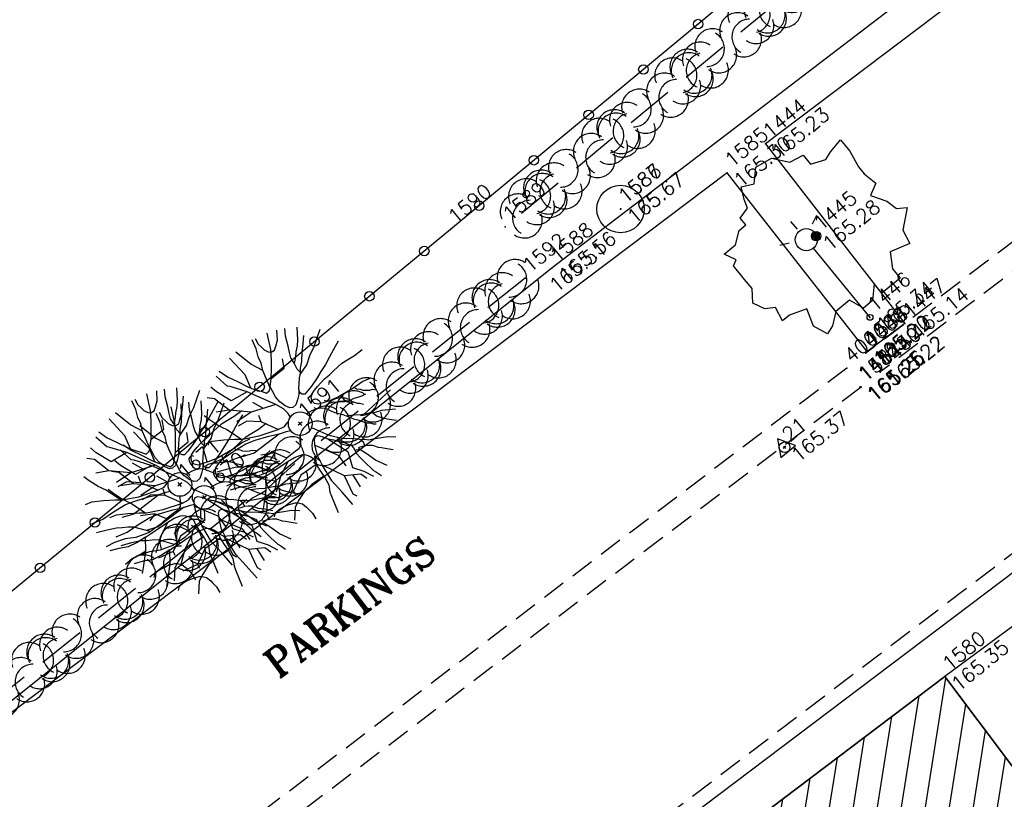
# Model space of a CAD drawing. Header units: feet. Extents: x 529188 to 529675, y 139816 to 140273.
# Tile 60 of 118: x 529351 to 529372, y 140100 to 140117. Entities that reach past the tile are written whole.
import ezdxf
from ezdxf.enums import TextEntityAlignment as Align

# ---------------------------------------------------------------- set-up
doc = ezdxf.new("R2010")
doc.units = ezdxf.units.FT
doc.header["$LTSCALE"] = 2
doc.header["$MEASUREMENT"] = 0
doc.header["$PDSIZE"] = 0.1
for name, pattern in [('CACHE', [0.375, 0.25, -0.125]), ('CACHEX2', [0.75, 0.5, -0.25]), ('CONTINU', [0])]:
    doc.linetypes.add(name, pattern=pattern)
doc.layers.get('0').update_dxf_attribs({"linetype": 'CONTINUOUS'})
for name, color, linetype in [('ARBRES', 70, 'CONTINUOUS'), ('BATI', 10, 'CONTINUOUS'), ('BATI-HACHURES', 30, 'CONTINUOUS'), ('BORDURETTE', 20, 'CONTINUOUS'), ('CANIVEAU', 32, 'CACHE'), ('CLOTURE', 1, 'CONTINUOUS'), ('DIVERS_1', 7, 'CONTINUOUS'), ('ECLAIRAGE', 220, 'CONTINUOUS'), ('HAIE', 80, 'CACHEX2'), ('POLYGO', 241, 'CONTINUOUS'), ('TALUS_HAUT', 40, 'CONTINUOUS'), ('TEXTES', 150, 'CONTINUOUS'), ('TOPOALT', 3, 'CONTINUOUS'), ('TOPOJIS', 7, 'CONTINUOUS'), ('TOPOJIS-GELE', 7, 'CONTINUOUS'), ('TOPOMAT', 142, 'CONTINUOUS')]:
    doc.layers.add(name, color=color, linetype=linetype)
doc.styles.add('ROMANT', font='ROMANT.SHX')
doc.styles.get("Standard").update_dxf_attribs({"font": 'ROMANS.SHX'})

# ---------------------------------------------------------------- blocks, each defined once
blk = doc.blocks.new('TCPOINT')
at = {"color": 0}
blk.add_point((0, 0), dxfattribs=at)
at = {"layer": 'TOPOALT'}
blk.add_attdef('ALT', text='', height=0.3, dxfattribs=at).set_placement((0.1, -0.1), align=Align.TOP_LEFT)
at = {"layer": 'TOPOMAT'}
blk.add_attdef('MAT', (0.1, 0.1), '', height=0.3, dxfattribs=at)
blk = doc.blocks.new('189')
h = blk.add_hatch()
h.set_pattern_fill('ANSI31', color=256, scale=0.2, style=0)
h.set_pattern_definition([(45, (-527485.07046, -148351.732363), (-0.0176776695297, 0.0176776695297), [])])
edge = h.paths.add_edge_path()
edge.add_arc((0, 0), 0.1, 0, 360)
for p, q in [((-0.311, 1.681), (-0.062, 1.93)), ((-0.062, 1.93), (0.311, 1.868)), ((-0.685, 1.557), (-0.56, 1.806)), ((-0.56, 1.806), (-0.311, 1.681)), ((0.311, 1.868), (0.56, 1.557)), ((-0.747, 1.37), (-0.685, 1.557)), ((0.56, 1.557), (0.872, 1.494)), ((0.872, 1.494), (0.872, 1.245)), ((-0.996, 1.308), (-0.747, 1.37)), ((-0.996, 1.121), (-0.996, 1.308)), ((-1.432, 0.934), (-1.183, 1.121)), ((-1.183, 1.121), (-0.996, 1.121)), ((0.872, 1.245), (1.183, 1.121)), ((1.183, 1.121), (1.37, 1.183)), ((1.37, 1.183), (1.681, 1.245)), ((1.681, 1.245), (1.681, 0.934)), ((-1.744, 0.934), (-1.432, 0.934)), ((-1.619, 0.685), (-1.744, 0.934)), ((1.681, 0.934), (1.619, 0.56)), ((-1.744, 0.623), (-1.619, 0.685)), ((-1.744, 0.249), (-1.744, 0.623)), ((1.619, 0.56), (1.619, 0.374)), ((-1.744, 0), (-1.744, 0.249)), ((1.619, 0.374), (1.681, 0.062)), ((-1.93, -0.249), (-1.744, 0)), ((1.681, 0.062), (1.432, -0.062)), ((1.432, -0.062), (1.619, -0.374)), ((-1.806, -0.498), (-1.93, -0.249)), ((1.619, -0.374), (1.681, -0.623)), ((-1.619, -0.623), (-1.806, -0.498)), ((-1.681, -0.934), (-1.619, -0.623)), ((1.681, -0.623), (1.868, -0.747)), ((1.868, -0.747), (1.494, -1.059)), ((-1.494, -0.934), (-1.681, -0.934)), ((-1.121, -1.059), (-1.494, -0.934)), ((-1.245, -1.432), (-1.121, -1.059)), ((0.996, -1.245), (0.81, -1.557)), ((1.432, -1.37), (0.996, -1.245)), ((1.494, -1.059), (1.432, -1.37)), ((-1.121, -1.744), (-1.245, -1.432)), ((-0.685, -1.494), (-0.934, -1.681)), ((-0.311, -1.494), (-0.685, -1.494)), ((-0.187, -1.806), (-0.311, -1.494)), ((0.311, -1.557), (0.062, -1.806)), ((0.311, -1.806), (0.311, -1.557)), ((0.81, -1.557), (0.81, -1.806)), ((-0.934, -1.681), (-1.121, -1.744)), ((0.062, -1.806), (-0.187, -1.806)), ((0.81, -1.806), (0.311, -1.806))]:
    blk.add_line(p, q)
blk.add_circle((0, 0), 0.1)
blk = doc.blocks.new('425')
at = {"ltscale": 3}
for p, q in [((-0.006, 2.407), (-0.006, 2.621)), ((0, 1.885), (0, 0))]:
    blk.add_line(p, q, dxfattribs=at)
at = {"linetype": 'CONTINU', "ltscale": 3}
for p, q in [((-0.324, 2.291), (-0.512, 2.376)), ((0.312, 2.291), (0.501, 2.376))]:
    blk.add_line(p, q, dxfattribs=at)
for centre, radius in [((0, 2.118), 0.233), ((0, 0), 0.0621)]:
    blk.add_circle(centre, radius, dxfattribs=at)
blk = doc.blocks.new('269')
for p, q in [((0.035, 0), (-0.035, 0)), ((0, 0.035), (0, -0.035))]:
    blk.add_line(p, q)
blk.add_lwpolyline([(0, 0.231), (-0.2, -0.115), (0.2, -0.115)], close=True)
blk.add_circle((0, 0), 0.113)
blk = doc.blocks.new('290')
at = {"ltscale": 3}
blk.add_circle((0, 0), 0.5, dxfattribs=at)
blk = doc.blocks.new('190')
for p, q in [((0.052, 0), (-0.052, 0)), ((0, -0.052), (0, 0.052))]:
    blk.add_line(p, q)
for points in [[(-0.084, 0.235), (-0.076, 0.245), (-0.062, 0.33), (-0.074, 0.466), (-0.144, 0.639), (-0.44, 1.229), (-0.646, 1.539), (-0.688, 1.589), (-0.738, 1.896)], [(-0.619, 1.938), (-0.559, 1.732), (-0.46, 1.523), (-0.354, 1.285), (-0.291, 1.169), (-0.206, 1.053), (-0.142, 0.946), (-0.07, 0.952), (-0.02, 0.98), (0.016, 1.059), (0.061, 1.245), (0.098, 1.367), (0.171, 1.51), (0.208, 1.653), (0.282, 1.81), (0.336, 2.007)], [(-0.329, 1.239), (-0.245, 1.528), (-0.28, 2.015)], [(-0.09, 2.033), (-0.007, 1.626), (0.102, 1.375)], [(0.437, 0.574), (0.37, 0.496), (0.276, 0.425), (0.182, 0.369), (0.097, 0.362), (0.039, 0.398), (-0.01, 0.492), (-0.038, 0.629), (-0.043, 0.765), (-0.014, 0.901), (0.002, 1.001), (0.132, 1.122), (0.27, 1.286), (0.378, 1.415), (0.51, 1.6), (0.67, 1.921)], [(0.405, 1.994), (0.376, 1.859), (0.388, 1.766), (0.396, 1.687), (0.438, 1.6), (0.48, 1.557), (0.566, 1.542), (0.639, 1.591), (0.746, 1.669), (0.873, 1.838)], [(-0.144, 0.639), (-0.647, 0.843), (-0.975, 1.17), (-1.062, 1.55), (-1.169, 1.665)], [(-0.44, 1.229), (-0.82, 1.291), (-0.941, 1.636), (-0.968, 1.79)], [(0.686, 0.829), (0.676, 0.931), (0.713, 1.067), (0.728, 1.196), (0.773, 1.303), (0.838, 1.425), (0.926, 1.625), (1.021, 1.76)], [(0.711, 1.062), (0.821, 1.152), (0.894, 1.223), (0.995, 1.308), (1.082, 1.401), (1.24, 1.613)], [(-1.176, 0.542), (-1.281, 0.892), (-1.358, 1.058), (-1.428, 1.273), (-1.465, 1.412)], [(-0.975, 1.17), (-1.217, 1.309)], [(0.132, 1.122), (0.476, 1.119), (0.579, 1.291)], [(1.723, 0.836), (1.536, 0.765), (1.37, 0.702), (1.204, 0.625), (1.038, 0.576), (0.888, 0.52), (0.686, 0.464), (0.578, 0.437), (0.47, 0.423), (0.428, 0.452), (0.413, 0.495), (0.421, 0.545), (0.45, 0.595), (0.515, 0.666), (0.603, 0.759), (0.675, 0.816), (0.747, 0.901), (0.855, 0.994), (0.993, 1.144), (1.109, 1.257), (1.182, 1.336), (1.239, 1.392)], [(0.655, 0.801), (0.898, 0.871), (1.071, 0.985), (1.258, 1.07), (1.587, 1.273)], [(-1.807, 0.935), (-1.668, 0.889), (-1.462, 0.758), (-1.27, 0.62), (-1.148, 0.519), (-0.835, 0.351), (-0.435, 0.198), (-0.292, 0.167), (-0.199, 0.188), (-0.161, 0.191)], [(-0.647, 0.843), (-1.01, 0.877)], [(-0.396, 0.741), (-0.492, 0.981)], [(-0.435, 0.198), (-0.613, 0.549), (-0.837, 0.756), (-1.044, 0.791)], [(-0.613, 0.549), (-0.561, 0.687)], [(-1.963, 0.534), (-1.722, 0.466), (-1.45, 0.442), (-1.157, 0.397), (-0.957, 0.331), (-0.679, 0.22), (-0.472, 0.112), (-0.329, 0.06), (-0.249, 0.019)], [(1.739, -0.191), (1.585, -0.153), (1.326, -0.13), (0.983, -0.076), (0.782, -0.017), (0.653, 0.034), (0.56, 0.071), (0.504, 0.136), (0.497, 0.207), (0.526, 0.272), (0.584, 0.329), (0.678, 0.357), (0.778, 0.377), (0.872, 0.391), (0.994, 0.405), (1.13, 0.41), (1.252, 0.416), (1.374, 0.423), (1.489, 0.429), (1.633, 0.413), (1.798, 0.389), (1.999, 0.38)], [(-1.117, -0.371), (-1.319, -0.081), (-1.419, -0.002), (-1.525, 0.064), (-1.618, 0.137), (-1.796, 0.23), (-2.008, 0.328)], [(-0.472, 0.112), (-1.148, 0.135), (-1.39, 0.239)], [(-0.677, -0.381), (-0.803, -0.141), (-1.062, 0.014)], [(0.239, 0.074), (0.295, 0.074), (0.388, 0.051), (0.459, 0.029), (0.546, -0.015), (0.602, -0.073), (0.645, -0.145), (0.679, -0.217), (0.715, -0.282), (0.758, -0.347), (0.814, -0.42), (0.857, -0.485), (0.906, -0.571), (0.934, -0.636), (0.992, -0.708), (1.041, -0.781), (1.083, -0.86), (1.154, -0.918), (1.19, -0.976), (1.24, -1.019)], [(-0.168, -0.185), (-0.174, -0.214), (-0.224, -0.285), (-0.283, -0.356), (-0.362, -0.391), (-0.491, -0.383), (-0.677, -0.381), (-0.856, -0.393), (-1.143, -0.369), (-1.428, -0.274), (-1.621, -0.158), (-1.842, -0.076), (-2.034, -0.032)], [(-1.8, -0.948), (-1.67, -0.837), (-1.445, -0.632), (-1.264, -0.397), (-1.472, -0.374), (-1.679, -0.329), (-1.851, -0.227), (-2.029, -0.149)], [(-0.803, -0.141), (-0.975, -0.193)], [(0.622, -0.106), (0.681, -0.045), (0.731, -0.045), (0.832, -0.09), (0.889, -0.14), (0.953, -0.177), (1.017, -0.228), (1.074, -0.257), (1.131, -0.314), (1.174, -0.373), (1.202, -0.423), (1.238, -0.459), (1.294, -0.524)], [(1.46, -0.389), (1.367, -0.367), (1.282, -0.337), (1.21, -0.308), (1.109, -0.286), (1.053, -0.25), (1.038, -0.206), (1.039, -0.156), (1.077, -0.091)], [(1.368, -0.134), (1.384, -0.181), (1.44, -0.239), (1.468, -0.289), (1.526, -0.34), (1.582, -0.383), (1.64, -0.406), (1.698, -0.465)], [(-1.264, -0.397), (-0.985, -0.428), (-0.699, -0.452), (-0.542, -0.475), (-0.434, -0.512), (-0.378, -0.534), (-0.328, -0.584), (-0.271, -0.671), (-0.25, -0.757), (-0.288, -0.878), (-0.302, -1.008), (-0.319, -1.208), (-0.349, -1.379), (-0.43, -1.515), (-0.459, -1.601), (-0.565, -1.955)], [(-0.219, -2.023), (-0.23, -1.674), (-0.249, -1.357), (-0.195, -0.963), (-0.143, -0.748), (-0.048, -0.549), (0.025, -0.441), (0.075, -0.413), (0.133, -0.435), (0.182, -0.5), (0.245, -0.615), (0.331, -0.709), (0.409, -0.818), (0.479, -0.912), (0.507, -0.976), (0.543, -1.042), (0.543, -1.107), (0.535, -1.163), (0.52, -1.235), (0.526, -1.35), (0.533, -1.451), (0.546, -1.551), (0.559, -1.651), (0.572, -1.745), (0.601, -1.81), (0.632, -1.934)], [(0.787, -1.087), (0.644, -0.934), (0.545, -0.862), (0.459, -0.775), (0.332, -0.602), (0.261, -0.472), (0.212, -0.378), (0.163, -0.27), (0.127, -0.215)], [(-1.953, -0.569), (-1.767, -0.571), (-1.575, -0.61), (-1.443, -0.63)], [(-0.699, -0.452), (-1.01, -0.589), (-1.304, -0.796)], [(-0.048, -0.549), (0.199, -1.021), (0.182, -1.297)], [(0.245, -0.615), (0.406, -1.09), (0.268, -1.418), (0.406, -1.625), (0.493, -1.832)], [(0.859, -0.488), (1, -0.579), (1.114, -0.659), (1.27, -0.746), (1.385, -0.819), (1.513, -0.87), (1.754, -1.032)], [(1.183, -0.698), (1.926, -0.657)], [(1.328, -0.783), (1.356, -0.905), (1.426, -1.006), (1.483, -1.085), (1.622, -1.229)], [(-0.288, -0.878), (-0.682, -0.848), (-1.01, -1.004), (-1.338, -0.917)], [(-1.01, -1.004), (-1.027, -1.09)], [(-0.195, -0.963), (0.026, -1.435), (-0.077, -1.849), (-0.043, -1.935)], [(-1.662, -1.174), (-1.593, -1.125), (-1.479, -1.119), (-1.371, -1.134), (-1.257, -1.171), (-1.143, -1.222), (-1.093, -1.259), (-1.036, -1.338), (-1.009, -1.445), (-1.003, -1.524), (-0.996, -1.624), (-1.016, -1.763)], [(-0.316, -1.172), (-0.62, -1.148), (-0.835, -1.16), (-1.05, -1.229), (-1.201, -1.3), (-1.382, -1.493)], [(0.863, -1.843), (0.739, -1.603), (0.698, -1.452), (0.669, -1.345), (0.635, -1.243), (0.62, -1.208), (0.534, -1.169)], [(0.625, -1.219), (0.628, -1.193), (0.649, -1.171), (0.692, -1.193), (0.772, -1.223), (0.828, -1.26), (0.893, -1.317), (0.956, -1.426), (1.005, -1.476), (1.056, -1.534), (1.17, -1.665)], [(0.763, -1.219), (0.786, -1.151), (0.765, -1.087), (0.808, -1.087), (0.844, -1.116), (0.901, -1.174), (0.987, -1.225), (1.108, -1.291), (1.18, -1.334), (1.251, -1.378), (1.386, -1.49)], [(0.026, -1.435), (0.32, -1.625), (0.355, -1.78)], [(0.173, -1.53), (0.13, -1.832)]]:
    blk.add_lwpolyline(points)
blk.add_circle((0, 0), 0.25)
blk = doc.blocks.new('RONDCLOT')
at = {"layer": 'CLOTURE'}
blk.add_circle((0, 0), 0.1, dxfattribs=at)
blk = doc.blocks.new('HAIEBASE')
at = {"layer": 'HAIE'}
for centre, start, end in [((-0.223, 0.05), 14.988, 164.4142), ((0.002, 0.141), 14.988, 164.4142), ((0.227, 0.05), 14.988, 164.4142), ((0.078, 0.086), 243.6198, 27.2304), ((-0.147, -0.129), 50.5983, 200.0244), ((0.022, -0.064), 196.6108, 340.2213), ((-0.23, -0.099), 196.6108, 340.2213), ((0.223, -0.099), 196.6108, 340.2213)]:
    blk.add_arc(centre, 0.25, start, end, dxfattribs=at)

msp = doc.modelspace()

# ---------------------------------------------------------------- hatches: boundary and pattern name
at = {"layer": 'BATI-HACHURES'}
h = msp.add_hatch(dxfattribs=at)
h.set_pattern_fill('ANSI31', color=256, scale=4, angle=36, style=0)
h.paths.add_polyline_path([(529309.687, 140047.122), (529294.096, 140035.158), (529295.934, 140032.741), (529311.303, 140044.366), (529317.02, 140040.648), (529309.847, 140037.935), (529328.67, 140009.23), (529338.868, 140008.311), (529336.974, 140013.078), (529337.413, 140013.429), (529340.728, 140009.274), (529351.396, 139995.222), (529351.555, 139995.343), (529321, 140035.588), (529320.61, 140035.292), (529320.265, 140035.746), (529321.1, 140036.328), (529332.258, 140044.79), (529332.848, 140044.011), (529330.818, 140042.467), (529335.054, 140036.898), (529341.813, 140042.065), (529337.59, 140047.618), (529335.616, 140046.116), (529335.029, 140046.891), (529355.937, 140062.746), (529356.525, 140061.97), (529354.519, 140060.444), (529358.748, 140054.884), (529365.427, 140060.072), (529361.342, 140065.548), (529358.605, 140063.551), (529358.018, 140064.325), (529364.807, 140069.473), (529379.662, 140080.729), (529380.258, 140079.941), (529378.258, 140078.408), (529382.496, 140072.813), (529389.273, 140077.995), (529385.007, 140083.581), (529383.007, 140082.048), (529382.423, 140082.82), (529402.76, 140098.225), (529403.388, 140097.405), (529401.995, 140096.349), (529404.732, 140092.738), (529390.411, 140081.865), (529394.858, 140075.937), (529403.979, 140083.008), (529405.928, 140080.494), (529396.772, 140073.395), (529399.996, 140069.125), (529409.116, 140076.197), (529411.066, 140073.682), (529402.049, 140066.713), (529405.239, 140062.52), (529424.929, 140077.503), (529411.673, 140094.927), (529412.97, 140095.912), (529408.766, 140101.48), (529406.733, 140099.945), (529406.162, 140100.741), (529413.265, 140106.272), (529405.044, 140116.828), (529403.879, 140118.363), (529396.828, 140113.01), (529396.209, 140113.824), (529398.224, 140115.354), (529393.997, 140120.92), (529387.257, 140115.791), (529391.442, 140110.214), (529392.819, 140111.247), (529393.428, 140110.436), (529373.156, 140095.047), (529372.522, 140095.884), (529374.528, 140097.393), (529370.33, 140102.974), (529363.554, 140097.852), (529367.8, 140092.265), (529369.799, 140093.783), (529370.434, 140092.948), (529359.177, 140084.661), (529349.426, 140077.124), (529348.835, 140077.906), (529350.821, 140079.407), (529346.597, 140084.995), (529339.81, 140079.86), (529344.046, 140074.272), (529346.094, 140075.824), (529346.685, 140075.043), (529325.76, 140059.104), (529325.126, 140059.941), (529327.1, 140061.457), (529322.795, 140067.062), (529316.084, 140061.922), (529320.296, 140056.369), (529322.344, 140057.923), (529322.979, 140057.086)])

# ---------------------------------------------------------------- linework, layer by layer
at = {"layer": 'BATI', "flags": 128}
for points in [[(529349.426, 140077.124), (529370.434, 140092.948), (529369.799, 140093.783), (529367.8, 140092.265), (529363.554, 140097.852), (529370.33, 140102.974), (529374.528, 140097.393), (529372.522, 140095.884), (529373.153, 140095.045), (529377.679, 140098.462), (529378.525, 140097.334), (529394.349, 140109.208), (529392.819, 140111.247), (529391.442, 140110.214), (529387.257, 140115.791), (529393.997, 140120.92), (529398.224, 140115.354)], [(529374.528, 140097.393), (529370.33, 140102.974), (529363.554, 140097.852), (529367.8, 140092.265)]]:
    msp.add_lwpolyline(points, dxfattribs=at)
at = {"layer": 'BORDURETTE', "flags": 128}
for points in [[(529415.81, 140151.572), (529406.464, 140144.426), (529409.316, 140140.653), (529408.516, 140140.053), (529405.652, 140143.829), (529386.556, 140129.331), (529389.328, 140125.468), (529388.554, 140124.879), (529385.742, 140128.696), (529366.547, 140114.203), (529369.487, 140110.413), (529368.689, 140109.821), (529368.685, 140109.835), (529365.744, 140113.595), (529346.604, 140099.162)], [(529372.861, 140104.843), (529370.33, 140102.974)]]:
    msp.add_lwpolyline(points, dxfattribs=at)
msp.add_lwpolyline([(529383.88, 140114.403), (529386.843, 140110.55), (529375.809, 140101.987), (529372.834, 140105.966), (529372.833, 140105.965), (529358.985, 140095.514, 0.231769), (529358.378, 140094.594, 0.153611), (529358.511, 140093.854), (529362.647, 140096.958), (529366.509, 140091.874), (529362.415, 140088.755), (529363.147, 140087.665)], format="xyb", dxfattribs=at)
at = {"layer": 'CANIVEAU', "flags": 128}
for points in [[(529387.982, 140124.44), (529368.669, 140109.792)], [(529388.285, 140124.042), (529368.971, 140109.394)], [(529368.263, 140109.472), (529354.564, 140099.084), (529348.744, 140094.663)], [(529368.565, 140109.074), (529354.866, 140098.685), (529349.047, 140094.264)], [(529373.177, 140106.64), (529337.817, 140079.817), (529312.488, 140060.549)]]:
    msp.add_lwpolyline(points, dxfattribs=at)
at = {"layer": 'CLOTURE', "flags": 128}
msp.add_lwpolyline([(529410.751, 140154.535), (529386.824, 140134.715), (529359.908, 140112.4), (529338.753, 140094.959), (529330.385, 140087.951), (529280.895, 140046.879), (529276.141, 140042.641), (529298.016, 140014.941), (529312.311, 139996.556), (529308.119, 139992.789)], dxfattribs=at)
at = {"layer": 'HAIE', "flags": 128}
for points in [[(529411.763, 140154.623), (529388.737, 140135.303), (529361.06, 140112.451)], [(529361.481, 140111.369), (529333.962, 140089.459)]]:
    msp.add_lwpolyline(points, dxfattribs=at)
at = {"layer": 'TALUS_HAUT', "flags": 128}
msp.add_lwpolyline([(529414.229, 140151.931), (529396.577, 140138.618), (529375.681, 140122.012), (529362.053, 140111.592), (529334.164, 140089.26), (529334.115, 140088.504)], dxfattribs=at)

# ---------------------------------------------------------------- block references
at = {"layer": 'ARBRES', "rotation": 39.33073407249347}
for name, p in [('189', (529367.617, 140112.258)), ('190', (529356.739, 140108.304)), ('190', (529354.202, 140107.023)), ('190', (529354.716, 140106.751))]:
    msp.add_blockref(name, p, dxfattribs=at)
at = {"layer": 'CLOTURE'}
for p, rotation in [((529365.13, 140116.729), 219.6600678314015), ((529363.975, 140115.772), 219.6600678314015), ((529362.821, 140114.814), 219.6600678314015), ((529361.666, 140113.857), 219.6600678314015), ((529360.511, 140112.9), 219.6600678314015), ((529359.355, 140111.944), 219.5022635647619), ((529358.198, 140110.99), 219.5022635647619), ((529357.04, 140110.036), 219.5022635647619), ((529355.883, 140109.081), 219.5022635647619), ((529354.725, 140108.127), 219.5022635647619), ((529353.568, 140107.173), 219.5022635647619), ((529352.411, 140106.219), 219.5022635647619), ((529351.253, 140105.265), 219.5022635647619)]:
    msp.add_blockref('RONDCLOT', p, dxfattribs=dict(at, rotation=rotation))
at = {"layer": 'DIVERS_1', "rotation": 39.33073407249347}
msp.add_blockref('290', (529363.494, 140112.83), dxfattribs=at)
at = {"layer": 'ECLAIRAGE', "rotation": 39.33073407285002}
msp.add_blockref('425', (529368.753, 140110.545), dxfattribs=at)
at = {"layer": 'HAIE', "xscale": 1.5, "yscale": 1.5, "zscale": 1.5}
for p, rotation in [((529366.804, 140117.194), 219.5452046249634), ((529366.264, 140116.748), 39.54520462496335), ((529365.262, 140115.921), 219.5452046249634), ((529364.722, 140115.475), 39.54520462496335), ((529363.72, 140114.647), 219.5452046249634), ((529363.18, 140114.202), 39.54520462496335), ((529362.177, 140113.374), 219.5452046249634), ((529361.638, 140112.928), 39.54520462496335), ((529361.09, 140111.058), 218.5264213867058), ((529360.542, 140110.622), 38.52642138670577), ((529359.525, 140109.812), 218.5264213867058), ((529358.978, 140109.376), 38.52642138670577), ((529357.961, 140108.566), 218.5264213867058), ((529357.413, 140108.13), 38.52642138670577), ((529356.396, 140107.321), 218.5264213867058), ((529355.848, 140106.885), 38.52642138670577), ((529354.831, 140106.075), 218.5264213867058), ((529354.284, 140105.639), 38.52642138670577), ((529353.267, 140104.829), 218.5264213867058), ((529352.719, 140104.393), 38.52642138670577), ((529351.702, 140103.583), 218.5264213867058), ((529351.154, 140103.147), 38.52642138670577), ((529350.137, 140102.338), 218.5264213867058)]:
    msp.add_blockref('HAIEBASE', p, dxfattribs=dict(at, rotation=rotation))
at = {"layer": 'POLYGO', "rotation": 39.33073407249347}
msp.add_blockref('269', (529366.952, 140107.806), dxfattribs=at)
at = {"layer": 'TOPOJIS'}
ref = msp.add_blockref('TCPOINT', (529359.908, 140112.4), dxfattribs=at)
ref.add_attrib('MAT', '1590', (529360.008, 140112.5), dxfattribs={"layer": 'TOPOMAT', "height": 0.3, "rotation": 39.3307})
ref = msp.add_blockref('TCPOINT', (529361.06, 140112.451), dxfattribs=at)
ref.add_attrib('MAT', '1589', (529361.16, 140112.551), dxfattribs={"layer": 'TOPOMAT', "height": 0.3, "rotation": 39.3307})
ref = msp.add_blockref('TCPOINT', (529361.481, 140111.369), dxfattribs=at)
ref.add_attrib('MAT', '1592', (529361.581, 140111.469), dxfattribs={"layer": 'TOPOMAT', "height": 0.3, "rotation": 39.3307})
ref.add_attrib('ALT', '165.51', dxfattribs={"layer": 'TOPOALT', "height": 0.3, "rotation": 39.3307}).set_placement((529361.955, 140111.28), align=Align.TOP_LEFT)
ref = msp.add_blockref('TCPOINT', (529369.487, 140110.413), dxfattribs=at)
ref.add_attrib('MAT', '1447', (529369.587, 140110.513), dxfattribs={"layer": 'TOPOMAT', "height": 0.3, "rotation": 39.3307})
ref.add_attrib('ALT', '165.14', dxfattribs={"layer": 'TOPOALT', "height": 0.3, "rotation": 39.3307}).set_placement((529369.587, 140110.313), align=Align.TOP_LEFT)
ref = msp.add_blockref('TCPOINT', (529368.669, 140109.792), dxfattribs=at)
ref.add_attrib('MAT', '4000', (529368.769, 140109.892), dxfattribs={"layer": 'TOPOMAT', "height": 0.3, "rotation": 39.3307})
ref = msp.add_blockref('TCPOINT', (529368.263, 140109.472), dxfattribs=at)
ref.add_attrib('MAT', '4000', (529368.363, 140109.572), dxfattribs={"layer": 'TOPOMAT', "height": 0.3, "rotation": 39.3307})
ref = msp.add_blockref('TCPOINT', (529356.739, 140108.304), dxfattribs=at)
ref.add_attrib('MAT', '1591', (529356.839, 140108.404), dxfattribs={"layer": 'TOPOMAT', "height": 0.3, "rotation": 39.3307})
ref = msp.add_blockref('TCPOINT', (529366.952, 140107.806), dxfattribs=at)
ref.add_attrib('MAT', '21', (529367.052, 140107.906), dxfattribs={"layer": 'TOPOMAT', "height": 0.3, "rotation": 39.3307})
ref.add_attrib('ALT', '165.37', dxfattribs={"layer": 'TOPOALT', "height": 0.3, "rotation": 39.3307}).set_placement((529367.052, 140107.706), align=Align.TOP_LEFT)
ref = msp.add_blockref('TCPOINT', (529354.202, 140107.023), dxfattribs=at)
ref.add_attrib('MAT', '1671', (529354.302, 140107.123), dxfattribs={"layer": 'TOPOMAT', "height": 0.3, "rotation": 39.3307})
ref = msp.add_blockref('TCPOINT', (529354.716, 140106.751), dxfattribs=at)
ref.add_attrib('MAT', '1670', (529354.816, 140106.851), dxfattribs={"layer": 'TOPOMAT', "height": 0.3, "rotation": 39.3307})
ref = msp.add_blockref('TCPOINT', (529370.33, 140102.974), dxfattribs=at)
ref.add_attrib('MAT', '1580', (529370.43, 140103.074), dxfattribs={"layer": 'TOPOMAT', "height": 0.3, "rotation": 39.3307})
ref.add_attrib('ALT', '165.35', dxfattribs={"layer": 'TOPOALT', "height": 0.3, "rotation": 39.3307}).set_placement((529370.43, 140102.874), align=Align.TOP_LEFT)
at = {"layer": 'TOPOJIS-GELE'}
ref = msp.add_blockref('TCPOINT', (529366.547, 140114.203), dxfattribs=at)
ref.add_attrib('MAT', '1444', (529366.647, 140114.303), dxfattribs={"layer": 'TOPOMAT', "height": 0.3, "rotation": 39.3307})
ref.add_attrib('ALT', '165.23', dxfattribs={"layer": 'TOPOALT', "height": 0.3, "rotation": 39.3307}).set_placement((529366.647, 140114.103), align=Align.TOP_LEFT)
ref = msp.add_blockref('TCPOINT', (529365.744, 140113.595), dxfattribs=at)
ref.add_attrib('MAT', '1585', (529365.844, 140113.695), dxfattribs={"layer": 'TOPOMAT', "height": 0.3, "rotation": 39.3307})
ref.add_attrib('ALT', '165.30', dxfattribs={"layer": 'TOPOALT', "height": 0.3, "rotation": 39.3307}).set_placement((529365.844, 140113.495), align=Align.TOP_LEFT)
ref = msp.add_blockref('TCPOINT', (529363.494, 140112.83), dxfattribs=at)
ref.add_attrib('MAT', '1587', (529363.594, 140112.93), dxfattribs={"layer": 'TOPOMAT', "height": 0.3, "rotation": 39.3307})
ref.add_attrib('ALT', '165.67', dxfattribs={"layer": 'TOPOALT', "height": 0.3, "rotation": 39.3307}).set_placement((529363.594, 140112.73), align=Align.TOP_LEFT)
ref = msp.add_blockref('TCPOINT', (529363.497, 140112.832), dxfattribs=at)
ref.add_attrib('MAT', '1586', (529363.597, 140112.932), dxfattribs={"layer": 'TOPOMAT', "height": 0.3, "rotation": 39.3307})
ref.add_attrib('ALT', '165.67', dxfattribs={"layer": 'TOPOALT', "height": 0.3, "rotation": 39.3307}).set_placement((529363.597, 140112.732), align=Align.TOP_LEFT)
ref = msp.add_blockref('TCPOINT', (529367.617, 140112.258), dxfattribs=at)
ref.add_attrib('MAT', '1445', (529367.717, 140112.358), dxfattribs={"layer": 'TOPOMAT', "height": 0.3, "rotation": 39.3307})
ref.add_attrib('ALT', '165.28', dxfattribs={"layer": 'TOPOALT', "height": 0.3, "rotation": 39.3307}).set_placement((529367.717, 140112.158), align=Align.TOP_LEFT)
ref = msp.add_blockref('TCPOINT', (529362.053, 140111.592), dxfattribs=at)
ref.add_attrib('MAT', '1588', (529362.153, 140111.692), dxfattribs={"layer": 'TOPOMAT', "height": 0.3, "rotation": 39.3307})
ref.add_attrib('ALT', '165.56', dxfattribs={"layer": 'TOPOALT', "height": 0.3, "rotation": 39.3307}).set_placement((529362.153, 140111.492), align=Align.TOP_LEFT)
ref = msp.add_blockref('TCPOINT', (529368.753, 140110.545), dxfattribs=at)
ref.add_attrib('MAT', '1446', (529368.853, 140110.645), dxfattribs={"layer": 'TOPOMAT', "height": 0.3, "rotation": 39.3307})
ref.add_attrib('ALT', '165.34', dxfattribs={"layer": 'TOPOALT', "height": 0.3, "rotation": 39.3307}).set_placement((529368.853, 140110.445), align=Align.TOP_LEFT)
ref = msp.add_blockref('TCPOINT', (529368.685, 140109.835), dxfattribs=at)
ref.add_attrib('MAT', '1584', (529368.785, 140109.935), dxfattribs={"layer": 'TOPOMAT', "height": 0.3, "rotation": 39.3307})
ref.add_attrib('ALT', '165.20', dxfattribs={"layer": 'TOPOALT', "height": 0.3, "rotation": 39.3307}).set_placement((529368.785, 140109.735), align=Align.TOP_LEFT)
ref = msp.add_blockref('TCPOINT', (529368.689, 140109.821), dxfattribs=at)
ref.add_attrib('MAT', '1448', (529368.789, 140109.921), dxfattribs={"layer": 'TOPOMAT', "height": 0.3, "rotation": 39.3307})
ref.add_attrib('ALT', '165.22', dxfattribs={"layer": 'TOPOALT', "height": 0.3, "rotation": 39.3307}).set_placement((529368.789, 140109.721), align=Align.TOP_LEFT)
ref = msp.add_blockref('TCPOINT', (529368.969, 140109.388), dxfattribs=at)
ref.add_attrib('MAT', '1450', (529369.069, 140109.488), dxfattribs={"layer": 'TOPOMAT', "height": 0.3, "rotation": 39.3307})
ref.add_attrib('ALT', '165.22', dxfattribs={"layer": 'TOPOALT', "height": 0.3, "rotation": 39.3307}).set_placement((529369.069, 140109.288), align=Align.TOP_LEFT)
ref = msp.add_blockref('TCPOINT', (529368.971, 140109.394), dxfattribs=at)
ref.add_attrib('MAT', '1449', (529369.071, 140109.494), dxfattribs={"layer": 'TOPOMAT', "height": 0.3, "rotation": 39.3307})
ref.add_attrib('ALT', '165.22', dxfattribs={"layer": 'TOPOALT', "height": 0.3, "rotation": 39.3307}).set_placement((529369.071, 140109.294), align=Align.TOP_LEFT)
ref = msp.add_blockref('TCPOINT', (529368.546, 140109.081), dxfattribs=at)
ref.add_attrib('MAT', '1452', (529368.646, 140109.181), dxfattribs={"layer": 'TOPOMAT', "height": 0.3, "rotation": 39.3307})
ref.add_attrib('ALT', '165.25', dxfattribs={"layer": 'TOPOALT', "height": 0.3, "rotation": 39.3307}).set_placement((529368.646, 140108.981), align=Align.TOP_LEFT)
ref = msp.add_blockref('TCPOINT', (529368.563, 140109.083), dxfattribs=at)
ref.add_attrib('MAT', '1451', (529368.663, 140109.183), dxfattribs={"layer": 'TOPOMAT', "height": 0.3, "rotation": 39.3307})
ref.add_attrib('ALT', '165.26', dxfattribs={"layer": 'TOPOALT', "height": 0.3, "rotation": 39.3307}).set_placement((529368.663, 140108.983), align=Align.TOP_LEFT)
ref = msp.add_blockref('TCPOINT', (529368.565, 140109.074), dxfattribs=at)
ref.add_attrib('MAT', '1581', (529368.665, 140109.174), dxfattribs={"layer": 'TOPOMAT', "height": 0.3, "rotation": 39.3307})
ref.add_attrib('ALT', '165.25', dxfattribs={"layer": 'TOPOALT', "height": 0.3, "rotation": 39.3307}).set_placement((529368.665, 140108.974), align=Align.TOP_LEFT)

# ---------------------------------------------------------------- texts
at = {"layer": 'TEXTES', "style": 'ROMANT'}
msp.add_text('PARKINGS', height=0.6, rotation=37.2112, dxfattribs=at).set_placement((529356.273, 140102.913))

doc.saveas('drawing.dxf')
